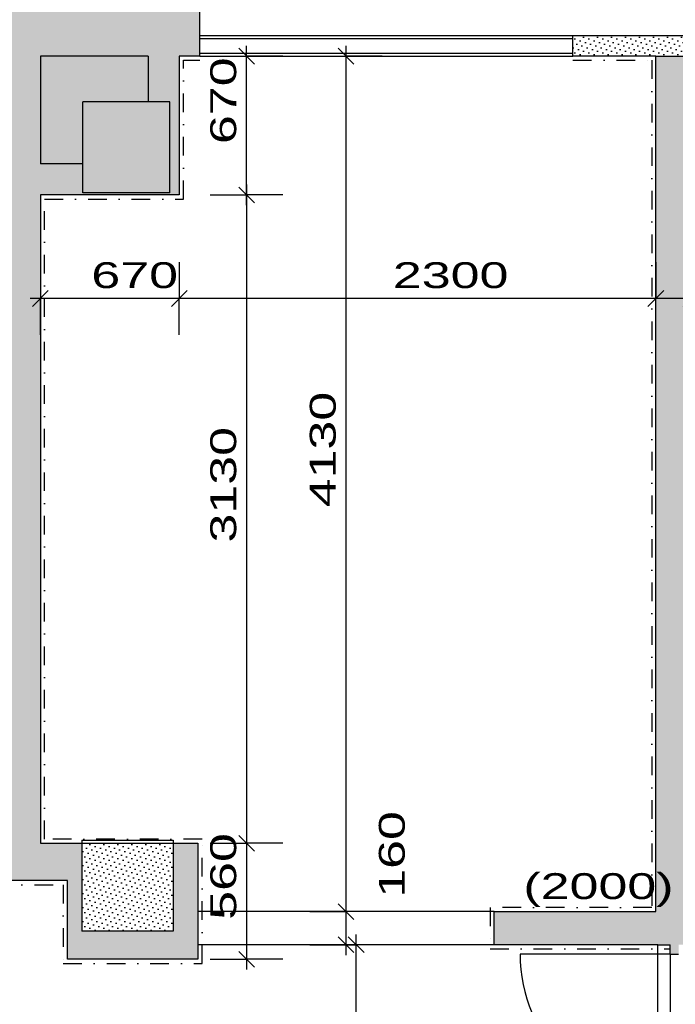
# Model space of a CAD drawing. Extents: x -196363 to 398972, y -489949 to -260582.
# Tile 150 of 256: x 169225 to 172389, y -375035 to -370282. Entities that reach past the tile are written whole.
import ezdxf

# ---------------------------------------------------------------- set-up
doc = ezdxf.new("R2010")
doc.units = 0
doc.header["$MEASUREMENT"] = 0
doc.linetypes.add('DOTDASH', pattern=[1, 0.3, -0.2, 0, -0.2, 0.3])
for name, color, linetype in [('bourani', 15, 'Continuous'), ('koty', 1, 'Continuous'), ('srafbourani', 15, 'Continuous')]:
    doc.layers.add(name, color=color, linetype=linetype)
doc.styles.add('SPIRITTXTSTYLE1', font='ROMAN')
doc.linetypes.add('CERCH2', pattern='A,0,-1,[17,dur+dsp vaclavov.shx,S=0.003401,R=0,X=-1,Y=0],0', length=1)
doc.dimstyles.new('SPIRITSTYLE186', dxfattribs={"dimtxt": 125, "dimasz": 12.7, "dimexe": 175, "dimexo": 1220.462158, "dimgap": 50, "dimtad": 1, "dimdec": 3, "dimzin": 0, "dimdsep": 46, "dimlunit": 7, "dimtxsty": 'SPIRITTXTSTYLE1', "dimblk1": '_TICKMARKS186', "dimblk2": '_TICKMARKS186', "dimsah": 1, "dimcen": 0.09, "dimdle": 50, "dimclrd": 1, "dimclre": 1, "dimclrt": 1, "dimadec": 0, "dimazin": 0, "dimtfac": 1, "dimtdec": 4, "dimtofl": 0, "dimtmove": 1, "dimatfit": 0, "dimfxl": 0, "dimtolj": 1, "dimtzin": 0, "dimarcsym": 0})
doc.dimstyles.new('SPIRITSTYLE187', dxfattribs={"dimtxt": 125, "dimasz": 12.7, "dimexe": 175, "dimexo": 1535.456787, "dimgap": 50, "dimtad": 1, "dimdec": 3, "dimzin": 0, "dimdsep": 46, "dimlunit": 7, "dimtxsty": 'SPIRITTXTSTYLE1', "dimblk1": '_TICKMARKS187', "dimblk2": '_TICKMARKS187', "dimsah": 1, "dimcen": 0.09, "dimdle": 50, "dimclrd": 1, "dimclre": 1, "dimclrt": 1, "dimadec": 0, "dimazin": 0, "dimtfac": 1, "dimtdec": 4, "dimtofl": 0, "dimtmove": 1, "dimatfit": 0, "dimfxl": 0, "dimtolj": 1, "dimtzin": 0, "dimarcsym": 0})
doc.dimstyles.new('SPIRITSTYLE195', dxfattribs={"dimtxt": 125, "dimasz": 12.7, "dimexe": 175, "dimexo": 1985.438721, "dimgap": 50, "dimtad": 1, "dimdec": 3, "dimzin": 0, "dimdsep": 46, "dimlunit": 7, "dimtxsty": 'SPIRITTXTSTYLE1', "dimblk1": '_TICKMARKS195', "dimblk2": '_TICKMARKS195', "dimsah": 1, "dimcen": 0.09, "dimdle": 50, "dimclrd": 1, "dimclre": 1, "dimclrt": 1, "dimadec": 0, "dimazin": 0, "dimtfac": 1, "dimtdec": 4, "dimtofl": 0, "dimtmove": 1, "dimatfit": 0, "dimfxl": 0, "dimtolj": 1, "dimtzin": 0, "dimarcsym": 0})
doc.dimstyles.new('SPIRITSTYLE196', dxfattribs={"dimtxt": 125, "dimasz": 12.7, "dimexe": 175, "dimexo": 4050.428955, "dimgap": 50, "dimtad": 1, "dimdec": 3, "dimzin": 0, "dimdsep": 46, "dimlunit": 7, "dimtxsty": 'SPIRITTXTSTYLE1', "dimblk1": '_TICKMARKS196', "dimblk2": '_TICKMARKS196', "dimsah": 1, "dimcen": 0.09, "dimdle": 50, "dimclrd": 1, "dimclre": 1, "dimclrt": 1, "dimadec": 0, "dimazin": 0, "dimtfac": 1, "dimtdec": 4, "dimtofl": 0, "dimtmove": 1, "dimatfit": 0, "dimfxl": 0, "dimtolj": 1, "dimtzin": 0, "dimarcsym": 0})
doc.dimstyles.new('SPIRITSTYLE197', dxfattribs={"dimtxt": 125, "dimasz": 12.7, "dimexe": 175, "dimexo": 4220.44043, "dimgap": 50, "dimtad": 1, "dimdec": 3, "dimzin": 0, "dimdsep": 46, "dimlunit": 7, "dimtxsty": 'SPIRITTXTSTYLE1', "dimblk1": '_TICKMARKS197', "dimblk2": '_TICKMARKS197', "dimsah": 1, "dimcen": 0.09, "dimdle": 50, "dimclrd": 1, "dimclre": 1, "dimclrt": 1, "dimadec": 0, "dimazin": 0, "dimtfac": 1, "dimtdec": 4, "dimtofl": 0, "dimtmove": 1, "dimatfit": 0, "dimfxl": 0, "dimtolj": 1, "dimtzin": 0, "dimarcsym": 0})
doc.dimstyles.new('SPIRITSTYLE245', dxfattribs={"dimtxt": 125, "dimasz": 12.7, "dimexe": 175, "dimexo": 362.467957, "dimgap": 50, "dimtad": 1, "dimdec": 3, "dimzin": 0, "dimdsep": 46, "dimlunit": 7, "dimtxsty": 'SPIRITTXTSTYLE1', "dimblk1": '_TICKMARKS245', "dimblk2": '_TICKMARKS245', "dimsah": 1, "dimcen": 0.09, "dimdle": 50, "dimclrd": 1, "dimclre": 1, "dimclrt": 1, "dimadec": 0, "dimazin": 0, "dimtfac": 1, "dimtdec": 4, "dimtofl": 0, "dimtmove": 1, "dimatfit": 0, "dimfxl": 0, "dimtolj": 1, "dimtzin": 0, "dimarcsym": 0})
doc.dimstyles.new('SPIRITSTYLE26', dxfattribs={"dimtxt": 125, "dimasz": 12.7, "dimexe": 175, "dimexo": -175, "dimgap": 50, "dimtad": 1, "dimdec": 3, "dimzin": 0, "dimdsep": 46, "dimlunit": 7, "dimtxsty": 'SPIRITTXTSTYLE1', "dimblk1": '_TICKMARKS26', "dimblk2": '_TICKMARKS26', "dimsah": 1, "dimcen": 0.09, "dimdle": 50, "dimclrd": 1, "dimclre": 1, "dimclrt": 1, "dimadec": 0, "dimazin": 0, "dimtfac": 1, "dimtdec": 4, "dimtofl": 0, "dimtmove": 1, "dimatfit": 0, "dimfxl": 0, "dimtolj": 1, "dimtzin": 0, "dimarcsym": 0})
doc.dimstyles.new('SPIRITSTYLE289', dxfattribs={"dimtxt": 125, "dimasz": 12.7, "dimexe": 175, "dimexo": 324.789642, "dimgap": 50, "dimtad": 1, "dimdec": 3, "dimzin": 0, "dimdsep": 46, "dimlunit": 7, "dimtxsty": 'SPIRITTXTSTYLE1', "dimblk1": '_TICKMARKS289', "dimblk2": '_TICKMARKS289', "dimsah": 1, "dimcen": 0.09, "dimdle": 50, "dimclrd": 1, "dimclre": 1, "dimclrt": 1, "dimadec": 0, "dimazin": 0, "dimtfac": 1, "dimtdec": 4, "dimtofl": 0, "dimtmove": 1, "dimatfit": 0, "dimfxl": 0, "dimtolj": 1, "dimtzin": 0, "dimarcsym": 0})
doc.dimstyles.new('SPIRITSTYLE418', dxfattribs={"dimtxt": 125, "dimasz": 12.7, "dimexe": 175, "dimexo": 149.991013, "dimgap": 50, "dimtad": 1, "dimdec": 3, "dimzin": 0, "dimdsep": 46, "dimlunit": 7, "dimtxsty": 'SPIRITTXTSTYLE1', "dimblk1": '_TICKMARKS418', "dimblk2": '_TICKMARKS418', "dimsah": 1, "dimcen": 0.09, "dimdle": 50, "dimclrd": 1, "dimclre": 1, "dimclrt": 1, "dimadec": 0, "dimazin": 0, "dimtfac": 1, "dimtdec": 4, "dimtofl": 0, "dimtmove": 1, "dimatfit": 0, "dimfxl": 0, "dimtolj": 1, "dimtzin": 0, "dimarcsym": 0})
doc.dimstyles.new('SPIRITSTYLE419', dxfattribs={"dimtxt": 125, "dimasz": 12.7, "dimexe": 175, "dimexo": 59.999603, "dimgap": 50, "dimtad": 1, "dimdec": 3, "dimzin": 0, "dimdsep": 46, "dimlunit": 7, "dimtxsty": 'SPIRITTXTSTYLE1', "dimblk1": '_TICKMARKS419', "dimblk2": '_TICKMARKS419', "dimsah": 1, "dimcen": 0.09, "dimdle": 50, "dimclrd": 1, "dimclre": 1, "dimclrt": 1, "dimadec": 0, "dimazin": 0, "dimtfac": 1, "dimtdec": 4, "dimtofl": 0, "dimtmove": 1, "dimatfit": 0, "dimfxl": 0, "dimtolj": 1, "dimtzin": 0, "dimarcsym": 0})
pattern_1 = [(45.000008, (858026.688, -24615.152), (-8.41899395, 25.25696945), [0, -23.8125])]

# ---------------------------------------------------------------- blocks, each defined once
blk = doc.blocks.new('_TICKMARKS186')
at = {"color": 1, "linetype": 'Continuous'}
blk.add_line((-3, -3), (3, 3), dxfattribs=at)
blk = doc.blocks.new('*D899')
at = {"color": 1, "linetype": 'Continuous', "ltscale": 300}
for p, q in [((170094.71875, -368472.4375, 1723.800049), (170094.71875, -368647.4375, 1723.800049)), ((171894.703125, -368472.4375, 1723.800049), (171894.703125, -368647.4375, 1723.800049)), ((170044.734375, -368647.4375, 1723.800049), (171944.6875, -368647.4375, 1723.800049)), ((170094.71875, -368822.4375, 1723.800049), (170094.71875, -368647.4375, 1723.800049)), ((171894.703125, -368822.4375, 1723.800049), (171894.703125, -368647.4375, 1723.800049))]:
    blk.add_line(p, q, dxfattribs=at)
at = {"color": 1, "linetype": 'Continuous', "ltscale": 300, "xscale": 12.69999980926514, "yscale": 12.69999980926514, "zscale": 12.69999980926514, "rotation": 180.0000050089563}
blk.add_blockref('_TICKMARKS186', (170094.71875, -368647.4375, 1723.800049), dxfattribs=at)
at = {"color": 1, "linetype": 'Continuous', "ltscale": 300, "xscale": 12.69999980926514, "yscale": 12.69999980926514, "zscale": 12.69999980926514}
blk.add_blockref('_TICKMARKS186', (171894.703125, -368647.4375, 1723.800049), dxfattribs=at)
at = {"color": 1, "linetype": 'Continuous', "ltscale": 300, "style": 'SPIRITTXTSTYLE1', "width": 1.5}
blk.add_text('1800', height=125, dxfattribs=at).set_placement((170881.609375, -368597.46875, 1723.800049))
blk = doc.blocks.new('_TICKMARKS187')
at = {"color": 1, "linetype": 'Continuous'}
blk.add_line((-3, -3), (3, 3), dxfattribs=at)
blk = doc.blocks.new('*D900')
at = {"color": 1, "linetype": 'Continuous', "ltscale": 300}
for p, q in [((171894.703125, -368472.4375, 1723.800049), (171894.703125, -368647.4375, 1723.800049)), ((172544.734375, -368472.4375, 1723.800049), (172544.734375, -368647.4375, 1723.800049)), ((171844.703125, -368647.4375, 1723.800049), (172594.71875, -368647.4375, 1723.800049)), ((171894.703125, -368822.4375, 1723.800049), (171894.703125, -368647.4375, 1723.800049)), ((172544.734375, -368822.4375, 1723.800049), (172544.734375, -368647.4375, 1723.800049))]:
    blk.add_line(p, q, dxfattribs=at)
at = {"color": 1, "linetype": 'Continuous', "ltscale": 300, "xscale": 12.69999980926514, "yscale": 12.69999980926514, "zscale": 12.69999980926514, "rotation": 180.0000050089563}
blk.add_blockref('_TICKMARKS187', (171894.703125, -368647.4375, 1723.800049), dxfattribs=at)
at = {"color": 1, "linetype": 'Continuous', "ltscale": 300, "xscale": 12.69999980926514, "yscale": 12.69999980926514, "zscale": 12.69999980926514}
blk.add_blockref('_TICKMARKS187', (172544.734375, -368647.4375, 1723.800049), dxfattribs=at)
at = {"color": 1, "linetype": 'Continuous', "ltscale": 300, "style": 'SPIRITTXTSTYLE1', "width": 1.5}
blk.add_text('650', height=125, dxfattribs=at).set_placement((172130.4375, -368597.46875, 1723.800049))
blk = doc.blocks.new('_TICKMARKS195')
at = {"color": 1, "linetype": 'Continuous'}
blk.add_line((-3, -3), (3, 3), dxfattribs=at)
blk = doc.blocks.new('*D911')
at = {"color": 1, "linetype": 'Continuous', "ltscale": 300}
for p, q in [((172294.703125, -368122.4375, 1723.800049), (172294.703125, -368297.4375, 1723.800049)), ((172464.703125, -368122.4375, 1723.800049), (172464.703125, -368297.4375, 1723.800049)), ((172514.703125, -368297.4375, 1723.800049), (172244.703125, -368297.4375, 1723.800049)), ((172294.703125, -368472.4375, 1723.800049), (172294.703125, -368297.4375, 1723.800049)), ((172464.703125, -368472.4375, 1723.800049), (172464.703125, -368297.4375, 1723.800049))]:
    blk.add_line(p, q, dxfattribs=at)
at = {"color": 1, "linetype": 'Continuous', "ltscale": 300, "xscale": 12.69999980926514, "yscale": 12.69999980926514, "zscale": 12.69999980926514}
for p, rotation in [((172294.703125, -368297.4375, 1723.800049), 180.0000050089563), ((172464.703125, -368297.4375, 1723.800049), 360.0000100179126)]:
    blk.add_blockref('_TICKMARKS195', p, dxfattribs=dict(at, rotation=rotation))
at = {"color": 1, "linetype": 'Continuous', "ltscale": 300, "style": 'SPIRITTXTSTYLE1', "width": 1.5}
blk.add_text('170', height=125, rotation=360.000010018, dxfattribs=at).set_placement((172530.984375, -368231.15625, 1723.800049))
blk = doc.blocks.new('_TICKMARKS196')
at = {"color": 1, "linetype": 'Continuous'}
blk.add_line((-3, -3), (3, 3), dxfattribs=at)
blk = doc.blocks.new('*D912')
at = {"color": 1, "linetype": 'Continuous', "ltscale": 300}
for p, q in [((169324.734375, -368122.4375, 1723.800049), (169324.734375, -368297.4375, 1723.800049)), ((172294.703125, -368122.4375, 1723.800049), (172294.703125, -368297.4375, 1723.800049)), ((172344.6875, -368297.4375, 1723.800049), (169274.734375, -368297.4375, 1723.800049)), ((169324.734375, -368472.4375, 1723.800049), (169324.734375, -368297.4375, 1723.800049)), ((172294.703125, -368472.4375, 1723.800049), (172294.703125, -368297.4375, 1723.800049))]:
    blk.add_line(p, q, dxfattribs=at)
at = {"color": 1, "linetype": 'Continuous', "ltscale": 300, "xscale": 12.69999980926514, "yscale": 12.69999980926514, "zscale": 12.69999980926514}
for p, rotation in [((169324.734375, -368297.4375, 1723.800049), 180.0000050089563), ((172294.703125, -368297.4375, 1723.800049), 360.0000100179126)]:
    blk.add_blockref('_TICKMARKS196', p, dxfattribs=dict(at, rotation=rotation))
at = {"color": 1, "linetype": 'Continuous', "ltscale": 300, "style": 'SPIRITTXTSTYLE1', "width": 1.5}
blk.add_text('2970', height=125, rotation=360.000010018, dxfattribs=at).set_placement((170690.671875, -368247.46875, 1723.800049))
blk = doc.blocks.new('_TICKMARKS197')
at = {"color": 1, "linetype": 'Continuous'}
blk.add_line((-3, -3), (3, 3), dxfattribs=at)
blk = doc.blocks.new('*D913')
at = {"color": 1, "linetype": 'Continuous', "ltscale": 300}
for p, q in [((169124.703125, -368122.4375, 1723.800049), (169124.703125, -368297.4375, 1723.800049)), ((169324.734375, -368122.4375, 1723.800049), (169324.734375, -368297.4375, 1723.800049)), ((169374.734375, -368297.4375, 1723.800049), (169074.71875, -368297.4375, 1723.800049)), ((169124.703125, -368472.4375, 1723.800049), (169124.703125, -368297.4375, 1723.800049)), ((169324.734375, -368472.4375, 1723.800049), (169324.734375, -368297.4375, 1723.800049))]:
    blk.add_line(p, q, dxfattribs=at)
at = {"color": 1, "linetype": 'Continuous', "ltscale": 300, "xscale": 12.69999980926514, "yscale": 12.69999980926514, "zscale": 12.69999980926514}
for p, rotation in [((169124.703125, -368297.4375, 1723.800049), 180.0000050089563), ((169324.734375, -368297.4375, 1723.800049), 360.0000100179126)]:
    blk.add_blockref('_TICKMARKS197', p, dxfattribs=dict(at, rotation=rotation))
at = {"color": 1, "linetype": 'Continuous', "ltscale": 300, "style": 'SPIRITTXTSTYLE1', "width": 1.5}
blk.add_text('200', height=125, rotation=360.000010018, dxfattribs=at).set_placement((169366.453125, -368278, 1723.800049))
blk = doc.blocks.new('_TICKMARKS26')
at = {"color": 1, "linetype": 'Continuous'}
blk.add_line((-3, -3), (3, 3), dxfattribs=at)
blk = doc.blocks.new('*D1011')
at = {"color": 1, "linetype": 'Continuous', "ltscale": 300}
for p, q in [((170848.59375, -376337.875, 1723.800049), (170848.59375, -374697.875, 1723.800049)), ((170673.59375, -374747.875, 1723.800049), (170848.59375, -374747.875, 1723.800049)), ((171023.578125, -374747.875, 1723.800049), (170848.59375, -374747.875, 1723.800049)), ((170673.59375, -376287.875, 1723.800049), (170848.59375, -376287.875, 1723.800049)), ((171023.578125, -376287.875, 1723.800049), (170848.59375, -376287.875, 1723.800049))]:
    blk.add_line(p, q, dxfattribs=at)
at = {"color": 1, "linetype": 'Continuous', "ltscale": 300, "xscale": 12.69999980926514, "yscale": 12.69999980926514, "zscale": 12.69999980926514}
for p, rotation in [((170848.59375, -374747.875, 1723.800049), 90.00000250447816), ((170848.59375, -376287.875, 1723.800049), 270.0000006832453)]:
    blk.add_blockref('_TICKMARKS26', p, dxfattribs=dict(at, rotation=rotation))
at = {"color": 1, "linetype": 'Continuous', "ltscale": 300, "style": 'SPIRITTXTSTYLE1', "width": 1.5}
blk.add_text('1540', height=125, rotation=90.000002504, dxfattribs=at).set_placement((170798.578125, -375630.9375, 1723.800049))
blk = doc.blocks.new('_TICKMARKS245')
at = {"color": 1, "linetype": 'Continuous'}
blk.add_line((-3, -3), (3, 3), dxfattribs=at)
blk = doc.blocks.new('*D1012')
at = {"color": 1, "linetype": 'Continuous', "ltscale": 300}
for p, q in [((168917.25, -374867.875, 1723.800049), (168917.25, -374387.875, 1723.800049)), ((168742.25, -374437.875, 1723.800049), (168917.25, -374437.875, 1723.800049)), ((169092.234375, -374437.875, 1723.800049), (168917.25, -374437.875, 1723.800049)), ((168742.25, -374817.875, 1723.800049), (168917.25, -374817.875, 1723.800049)), ((169092.234375, -374817.875, 1723.800049), (168917.25, -374817.875, 1723.800049))]:
    blk.add_line(p, q, dxfattribs=at)
at = {"color": 1, "linetype": 'Continuous', "ltscale": 300, "xscale": 12.69999980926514, "yscale": 12.69999980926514, "zscale": 12.69999980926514}
for p, rotation in [((168917.25, -374437.875, 1723.800049), 90.00000250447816), ((168917.25, -374817.875, 1723.800049), 270.0000006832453)]:
    blk.add_blockref('_TICKMARKS245', p, dxfattribs=dict(at, rotation=rotation))
at = {"color": 1, "linetype": 'Continuous', "ltscale": 300, "style": 'SPIRITTXTSTYLE1', "width": 1.5}
blk.add_text('380', height=125, rotation=90.000002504, dxfattribs=at).set_placement((168867.234375, -374717.1875, 1723.800049))
blk = doc.blocks.new('*D1013')
at = {"color": 1, "linetype": 'Continuous', "ltscale": 300}
for p, q in [((168917.25, -374767.875, 1723.800049), (168917.25, -376337.875, 1723.800049)), ((168742.25, -374817.875, 1723.800049), (168917.25, -374817.875, 1723.800049)), ((169092.234375, -374817.875, 1723.800049), (168917.25, -374817.875, 1723.800049)), ((168742.25, -376287.875, 1723.800049), (168917.25, -376287.875, 1723.800049)), ((169092.234375, -376287.875, 1723.800049), (168917.25, -376287.875, 1723.800049))]:
    blk.add_line(p, q, dxfattribs=at)
at = {"color": 1, "linetype": 'Continuous', "ltscale": 300, "xscale": 12.69999980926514, "yscale": 12.69999980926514, "zscale": 12.69999980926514}
for p, rotation in [((168917.25, -374817.875, 1723.800049), 90.00000250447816), ((168917.25, -376287.875, 1723.800049), -90.00000250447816)]:
    blk.add_blockref('_TICKMARKS245', p, dxfattribs=dict(at, rotation=rotation))
at = {"color": 1, "linetype": 'Continuous', "ltscale": 300, "style": 'SPIRITTXTSTYLE1', "width": 1.5}
blk.add_text('1470', height=125, rotation=450.000019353, dxfattribs=at).set_placement((168867.234375, -375665.96875, 1723.800049))
blk = doc.blocks.new('*D1021')
at = {"color": 1, "linetype": 'Continuous', "ltscale": 300}
for p, q in [((170799.71875, -374797.875, 1723.800049), (170799.71875, -374537.875, 1723.800049)), ((170624.71875, -374587.875, 1723.800049), (170799.71875, -374587.875, 1723.800049)), ((170974.71875, -374587.875, 1723.800049), (170799.71875, -374587.875, 1723.800049)), ((170624.71875, -374747.875, 1723.800049), (170799.71875, -374747.875, 1723.800049)), ((170974.71875, -374747.875, 1723.800049), (170799.71875, -374747.875, 1723.800049))]:
    blk.add_line(p, q, dxfattribs=at)
at = {"color": 1, "linetype": 'Continuous', "ltscale": 300, "xscale": 12.69999980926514, "yscale": 12.69999980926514, "zscale": 12.69999980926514}
for p, rotation in [((170799.71875, -374587.875, 1723.800049), 90.00000250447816), ((170799.71875, -374747.875, 1723.800049), 270.0000006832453)]:
    blk.add_blockref('_TICKMARKS26', p, dxfattribs=dict(at, rotation=rotation))
at = {"color": 1, "linetype": 'Continuous', "ltscale": 300, "style": 'SPIRITTXTSTYLE1', "width": 1.5}
blk.add_text('160', height=125, rotation=90.000002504, dxfattribs=at).set_placement((171082.984375, -374520.96875, 1723.800049))
blk = doc.blocks.new('*D1022')
at = {"color": 1, "linetype": 'Continuous', "ltscale": 300}
for p, q in [((170799.71875, -374637.90625, 1723.80005), (170799.71875, -370407.875, 1723.80005)), ((170624.71875, -370457.875, 1723.80005), (170799.71875, -370457.875, 1723.80005)), ((170974.71875, -370457.875, 1723.80005), (170799.71875, -370457.875, 1723.80005)), ((170624.71875, -374587.875, 1723.80005), (170799.71875, -374587.875, 1723.80005)), ((170974.71875, -374587.875, 1723.80005), (170799.71875, -374587.875, 1723.80005))]:
    blk.add_line(p, q, dxfattribs=at)
at = {"color": 1, "linetype": 'Continuous', "ltscale": 300, "xscale": 12.69999980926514, "yscale": 12.69999980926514, "zscale": 12.69999980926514}
for p, rotation in [((170799.71875, -370457.875, 1723.80005), 90.00000250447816), ((170799.71875, -374587.875, 1723.80005), 270.0000006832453)]:
    blk.add_blockref('_TICKMARKS26', p, dxfattribs=dict(at, rotation=rotation))
at = {"color": 1, "linetype": 'Continuous', "ltscale": 300, "style": 'SPIRITTXTSTYLE1', "width": 1.5}
blk.add_text('4130', height=125, rotation=90.0000025, dxfattribs=at).set_placement((170749.71875, -372636, 1723.80005))
blk = doc.blocks.new('*D1082')
at = {"color": 1, "linetype": 'Continuous', "ltscale": 300}
for p, q in [((172294.703125, -371452.6875, 1723.800049), (172294.703125, -371627.6875, 1723.800049)), ((172464.703125, -371452.6875, 1723.800049), (172464.703125, -371627.6875, 1723.800049)), ((172514.703125, -371627.6875, 1723.800049), (172244.703125, -371627.6875, 1723.800049)), ((172294.703125, -371802.65625, 1723.800049), (172294.703125, -371627.6875, 1723.800049)), ((172464.703125, -371802.65625, 1723.800049), (172464.703125, -371627.6875, 1723.800049))]:
    blk.add_line(p, q, dxfattribs=at)
at = {"color": 1, "linetype": 'Continuous', "ltscale": 300, "xscale": 12.69999980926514, "yscale": 12.69999980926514, "zscale": 12.69999980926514}
for p, rotation in [((172294.703125, -371627.6875, 1723.800049), 180.0000050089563), ((172464.703125, -371627.6875, 1723.800049), 360.0000100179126)]:
    blk.add_blockref('_TICKMARKS26', p, dxfattribs=dict(at, rotation=rotation))
at = {"color": 1, "linetype": 'Continuous', "ltscale": 300, "style": 'SPIRITTXTSTYLE1', "width": 1.5}
blk.add_text('170', height=125, rotation=360.000010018, dxfattribs=at).set_placement((172483.0625, -371759.59375, 1723.800049))
blk = doc.blocks.new('*D1083')
at = {"color": 1, "linetype": 'Continuous', "ltscale": 300}
for p, q in [((169994.703125, -371452.6875, 1723.800049), (169994.703125, -371627.6875, 1723.800049)), ((172294.703125, -371452.6875, 1723.800049), (172294.703125, -371627.6875, 1723.800049)), ((172344.6875, -371627.6875, 1723.800049), (169944.71875, -371627.6875, 1723.800049)), ((169994.703125, -371802.65625, 1723.800049), (169994.703125, -371627.6875, 1723.800049)), ((172294.703125, -371802.65625, 1723.800049), (172294.703125, -371627.6875, 1723.800049))]:
    blk.add_line(p, q, dxfattribs=at)
at = {"color": 1, "linetype": 'Continuous', "ltscale": 300, "xscale": 12.69999980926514, "yscale": 12.69999980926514, "zscale": 12.69999980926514}
for p, rotation in [((169994.703125, -371627.6875, 1723.800049), 180.0000050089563), ((172294.703125, -371627.6875, 1723.800049), 360.0000100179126)]:
    blk.add_blockref('_TICKMARKS26', p, dxfattribs=dict(at, rotation=rotation))
at = {"color": 1, "linetype": 'Continuous', "ltscale": 300, "style": 'SPIRITTXTSTYLE1', "width": 1.5}
blk.add_text('2300', height=125, rotation=360.000010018, dxfattribs=at).set_placement((171025.65625, -371577.6875, 1723.800049))
blk = doc.blocks.new('_TICKMARKS289')
at = {"color": 1, "linetype": 'Continuous'}
blk.add_line((-3, -3), (3, 3), dxfattribs=at)
blk = doc.blocks.new('*D1084')
at = {"color": 1, "linetype": 'Continuous', "ltscale": 300}
for p, q in [((169324.734375, -371452.6875, 1723.800049), (169324.734375, -371627.6875, 1723.800049)), ((169994.703125, -371452.6875, 1723.800049), (169994.703125, -371627.6875, 1723.800049)), ((170044.703125, -371627.6875, 1723.800049), (169274.734375, -371627.6875, 1723.800049)), ((169324.734375, -371802.65625, 1723.800049), (169324.734375, -371627.6875, 1723.800049)), ((169994.703125, -371802.65625, 1723.800049), (169994.703125, -371627.6875, 1723.800049))]:
    blk.add_line(p, q, dxfattribs=at)
at = {"color": 1, "linetype": 'Continuous', "ltscale": 300, "xscale": 12.69999980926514, "yscale": 12.69999980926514, "zscale": 12.69999980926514}
for p, rotation in [((169324.734375, -371627.6875, 1723.800049), 180.0000050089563), ((169994.703125, -371627.6875, 1723.800049), 360.0000100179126)]:
    blk.add_blockref('_TICKMARKS289', p, dxfattribs=dict(at, rotation=rotation))
at = {"color": 1, "linetype": 'Continuous', "ltscale": 300, "style": 'SPIRITTXTSTYLE1', "width": 1.5}
blk.add_text('670', height=125, rotation=360.000010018, dxfattribs=at).set_placement((169570.4375, -371577.6875, 1723.800049))
blk = doc.blocks.new('_TICKMARKS418')
at = {"color": 1, "linetype": 'Continuous'}
blk.add_line((-3, -3), (3, 3), dxfattribs=at)
blk = doc.blocks.new('*D1085')
at = {"color": 1, "linetype": 'Continuous', "ltscale": 300}
for p, q in [((170319.703125, -371177.90625, 1723.800049), (170319.703125, -370407.875, 1723.800049)), ((170144.703125, -370457.875, 1723.800049), (170319.703125, -370457.875, 1723.800049)), ((170494.703125, -370457.875, 1723.800049), (170319.703125, -370457.875, 1723.800049)), ((170144.703125, -371127.875, 1723.800049), (170319.703125, -371127.875, 1723.800049)), ((170494.703125, -371127.875, 1723.800049), (170319.703125, -371127.875, 1723.800049))]:
    blk.add_line(p, q, dxfattribs=at)
at = {"color": 1, "linetype": 'Continuous', "ltscale": 300, "xscale": 12.69999980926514, "yscale": 12.69999980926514, "zscale": 12.69999980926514}
for p, rotation in [((170319.703125, -370457.875, 1723.800049), 90.00000250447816), ((170319.703125, -371127.875, 1723.800049), 270.0000006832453)]:
    blk.add_blockref('_TICKMARKS418', p, dxfattribs=dict(at, rotation=rotation))
at = {"color": 1, "linetype": 'Continuous', "ltscale": 300, "style": 'SPIRITTXTSTYLE1', "width": 1.5}
blk.add_text('670', height=125, rotation=90.000002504, dxfattribs=at).set_placement((170269.6875, -370882.15625, 1723.800049))
blk = doc.blocks.new('*D1086')
at = {"color": 1, "linetype": 'Continuous', "ltscale": 300}
for p, q in [((170319.703125, -371077.875, 1723.800049), (170319.703125, -374307.90625, 1723.800049)), ((170144.703125, -371127.875, 1723.800049), (170319.703125, -371127.875, 1723.800049)), ((170494.703125, -371127.875, 1723.800049), (170319.703125, -371127.875, 1723.800049)), ((170144.703125, -374257.875, 1723.800049), (170319.703125, -374257.875, 1723.800049)), ((170494.703125, -374257.875, 1723.800049), (170319.703125, -374257.875, 1723.800049))]:
    blk.add_line(p, q, dxfattribs=at)
at = {"color": 1, "linetype": 'Continuous', "ltscale": 300, "xscale": 12.69999980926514, "yscale": 12.69999980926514, "zscale": 12.69999980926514}
for p, rotation in [((170319.703125, -371127.875, 1723.800049), 90.00000250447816), ((170319.703125, -374257.875, 1723.800049), -90.00000250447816)]:
    blk.add_blockref('_TICKMARKS418', p, dxfattribs=dict(at, rotation=rotation))
at = {"color": 1, "linetype": 'Continuous', "ltscale": 300, "style": 'SPIRITTXTSTYLE1', "width": 1.5}
blk.add_text('3130', height=125, rotation=450.000019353, dxfattribs=at).set_placement((170269.6875, -372805.96875, 1723.800049))
blk = doc.blocks.new('_TICKMARKS419')
at = {"color": 1, "linetype": 'Continuous'}
blk.add_line((-3, -3), (3, 3), dxfattribs=at)
blk = doc.blocks.new('*D1087')
at = {"color": 1, "linetype": 'Continuous', "ltscale": 300}
for p, q in [((170319.703125, -374207.875, 1723.800049), (170319.703125, -374867.875, 1723.800049)), ((170144.703125, -374257.875, 1723.800049), (170319.703125, -374257.875, 1723.800049)), ((170494.703125, -374257.875, 1723.800049), (170319.703125, -374257.875, 1723.800049)), ((170144.703125, -374817.875, 1723.800049), (170319.703125, -374817.875, 1723.800049)), ((170494.703125, -374817.875, 1723.800049), (170319.703125, -374817.875, 1723.800049))]:
    blk.add_line(p, q, dxfattribs=at)
at = {"color": 1, "linetype": 'Continuous', "ltscale": 300, "xscale": 12.69999980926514, "yscale": 12.69999980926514, "zscale": 12.69999980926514}
for p, rotation in [((170319.703125, -374257.875, 1723.800049), 90.00000250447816), ((170319.703125, -374817.875, 1723.800049), -90.00000250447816)]:
    blk.add_blockref('_TICKMARKS419', p, dxfattribs=dict(at, rotation=rotation))
at = {"color": 1, "linetype": 'Continuous', "ltscale": 300, "style": 'SPIRITTXTSTYLE1', "width": 1.5}
blk.add_text('560', height=125, rotation=450.000019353, dxfattribs=at).set_placement((170269.6875, -374627.1875, 1723.800049))

msp = doc.modelspace()

# ---------------------------------------------------------------- hatches: boundary and pattern name
at = {"layer": 'srafbourani', "linetype": 'Continuous', "ltscale": 300}
h = msp.add_hatch(dxfattribs=at)
h.set_pattern_fill('Nasyp-1', color=15, scale=23.8125, angle=45.00000808, style=0, pattern_type=2)
h.set_pattern_definition(pattern_1)
h.paths.add_polyline_path([(169524.70312, -374682.875), (169524.70312, -374257.875), (169324.73438, -374257.875), (169324.73438, -371127.875), (169994.70312, -371127.875), (169994.70312, -370457.875), (170094.71875, -370457.875), (170094.71875, -370042.90625), (169124.70312, -370042.90625), (169124.70312, -370457.875), (169124.70312, -374237.875), (166794.70312, -374237.875), (166794.70312, -374437.875), (169454.71875, -374437.875), (169454.71875, -374817.875), (170084.70312, -374817.875), (170084.70312, -374257.875), (169964.70312, -374257.875), (169964.70312, -374682.875)], flags=0)
h = msp.add_hatch(dxfattribs=at)
h.set_pattern_fill('Nasyp-1', color=15, scale=23.8125, angle=45.00000808, style=0, pattern_type=2)
h.set_pattern_definition(pattern_1)
h.paths.add_polyline_path([(172464.70312, -370457.875), (172544.73438, -370457.875), (172544.73438, -370357.90625), (171894.70312, -370357.90625), (171894.70312, -370457.875), (172294.70312, -370457.875)], flags=0)
h = msp.add_hatch(dxfattribs=at)
h.set_pattern_fill('Nasyp-1', color=15, scale=23.8125, angle=45.00000808, style=0, pattern_type=2)
h.set_pattern_definition(pattern_1)
h.paths.add_polyline_path([(171514.73438, -374587.875), (171514.73438, -374747.875), (172304.71875, -374747.875), (172364.70312, -374747.875), (172364.70312, -374792.90625), (172404.73438, -374792.90625), (172404.73438, -374747.875), (172464.70312, -374747.875), (172489.71875, -374747.875), (172489.71875, -374687.875), (172489.71875, -374587.875), (172464.70312, -374587.875), (172464.70312, -370457.875), (172294.70312, -370457.875), (172294.70312, -374587.875)], flags=0)
h = msp.add_hatch(dxfattribs=at)
h.set_pattern_fill('Nasyp-1', color=15, scale=23.8125, angle=45.00000808, style=0, pattern_type=2)
h.set_pattern_definition(pattern_1)
h.paths.add_polyline_path([(169524.70312, -374682.875), (169964.70312, -374682.875), (169964.70312, -374257.875), (169524.70312, -374257.875)], flags=0)

# ---------------------------------------------------------------- linework, layer by layer
at = {"layer": 'bourani', "color": 15, "linetype": 'Continuous', "ltscale": 300}
for p, q in [((170094.71875, -370457.875, 2623.80005), (170094.71875, -370042.90625, 2623.80005)), ((170094.71875, -370357.90625, 3447.6001), (171894.70312, -370357.90625, 3447.6001)), ((170094.71875, -370372.875, 3523.80005), (171894.70312, -370372.875, 3523.80005)), ((171894.70312, -370457.875, 2623.80005), (171894.70312, -370357.90625, 2623.80005)), ((171894.70312, -370357.90625, 2623.80005), (172544.73438, -370357.90625, 2623.80005)), ((170094.71875, -370442.90625, 3523.80005), (171894.70312, -370442.90625, 3523.80005)), ((169844.73438, -370457.875, 2623.80005), (169324.73438, -370457.875, 2623.80005)), ((169324.73438, -370457.875, 2623.80005), (169324.73438, -370977.90625, 2623.80005)), ((169844.73438, -370457.875, 2623.80005), (169844.73438, -370677.875, 2623.80005)), ((170094.71875, -370457.875, 2623.80005), (169994.70312, -370457.875, 2623.80005)), ((169994.70312, -370457.875, 2623.80005), (169994.70312, -371127.875, 2623.80005)), ((170094.71875, -370457.875, 3447.6001), (171894.70312, -370457.875, 3447.6001)), ((172294.70312, -370457.875, 2623.80005), (171894.70312, -370457.875, 2623.80005)), ((172294.70312, -374587.875, 2623.80005), (172294.70312, -370457.875, 2623.80005)), ((172294.70312, -370457.875, 2623.80005), (172464.70312, -370457.875, 2623.80005)), ((169844.73438, -370677.875, 2623.80005), (169529.71875, -370677.875, 2623.80005)), ((169529.71875, -370977.90625, 2623.80005), (169529.71875, -370677.875, 2623.80005)), ((169949.71875, -370677.875, 2623.80005), (169844.73438, -370677.875, 2623.80005)), ((169949.71875, -371117.875, 2623.80005), (169949.71875, -370677.875, 2623.80005)), ((169529.71875, -370977.90625, 2623.80005), (169324.73438, -370977.90625, 2623.80005)), ((169529.71875, -371117.875, 2623.80005), (169529.71875, -370977.90625, 2623.80005)), ((169994.70312, -371127.875, 2623.80005), (169324.73438, -371127.875, 2623.80005)), ((169324.73438, -371127.875, 2623.80005), (169324.73438, -374257.875, 2623.80005)), ((169949.71875, -371117.875, 2623.80005), (169529.71875, -371117.875, 2623.80005)), ((169524.70312, -374242.84375, 2623.80005), (169524.70312, -374682.875, 2623.80005)), ((169524.70312, -374242.84375, 2623.80005), (169964.70312, -374242.84375, 2623.80005)), ((169524.70312, -374242.84375, 2623.80005), (169964.70312, -374242.84375, 2623.80005)), ((169964.70312, -374242.84375, 2623.80005), (169964.70312, -374682.875, 2623.80005)), ((169324.73438, -374257.875, 2623.80005), (170084.70312, -374257.875, 2623.80005)), ((170084.70312, -374257.875, 2623.80005), (170084.70312, -374817.875, 2623.80005)), ((169454.71875, -374437.875, 2623.80005), (166794.70312, -374437.875, 2623.80005)), ((169454.71875, -374817.875, 2623.80005), (169454.71875, -374437.875, 2623.80005)), ((171514.73438, -374747.875, 2623.80005), (171514.73438, -374587.875, 2623.80005)), ((171514.73438, -374587.875, 2623.80005), (172294.70312, -374587.875, 2623.80005)), ((169964.70312, -374682.875, 2623.80005), (169524.70312, -374682.875, 2623.80005)), ((172304.71875, -374747.875, 2623.80005), (171514.73438, -374747.875, 2623.80005)), ((172304.71875, -374747.875, 2623.80005), (172304.71875, -374747.875, 2623.80005)), ((172304.71875, -374747.875, 2623.80005), (172364.70312, -374747.875, 2623.80005)), ((172364.70312, -374792.90625, 2623.80005), (172364.70312, -374747.875, 2623.80005)), ((170084.70312, -374817.875, 2623.80005), (169454.71875, -374817.875, 2623.80005)), ((172364.70312, -374792.90625, 2623.80005), (171639.70312, -374792.90625, 2623.80005)), ((172364.70312, -374792.90625, 2623.80005), (172404.73438, -374792.90625, 2623.80005))]:
    msp.add_line(p, q, dxfattribs=at)
at = {"layer": 'bourani', "color": 15, "linetype": 'DOTDASH', "ltscale": 300}
for p, q in [((170014.75, -371147.875, 4347.59961), (170014.75, -370477.875, 4347.59961)), ((170014.75, -370477.875, 4347.59961), (170094.71875, -370477.875, 4347.59961)), ((171894.70312, -370477.875, 4347.59961), (172274.70312, -370477.875, 4347.59961)), ((172274.70312, -370477.875, 4347.59961), (172274.70312, -374567.90625, 4347.59961)), ((169344.73438, -374237.90625, 4347.59961), (169344.73438, -371147.875, 4347.59961)), ((169344.73438, -371147.875, 4347.59961), (170014.75, -371147.875, 4347.59961)), ((170104.75, -374237.90625, 4347.59961), (169344.73438, -374237.90625, 4347.59961)), ((170104.75, -374837.875, 4347.59961), (170104.75, -374237.90625, 4347.59961)), ((166774.71875, -374457.875, 4347.59961), (169434.71875, -374457.875, 4347.59961)), ((169434.71875, -374457.875, 4347.59961), (169434.71875, -374837.875, 4347.59961)), ((172274.70312, -374567.90625, 4347.59961), (171494.75, -374567.90625, 4347.59961)), ((171494.75, -374567.90625, 4347.59961), (171494.75, -374767.875, 4347.59961)), ((171494.75, -374767.875, 4347.59961), (172364.70312, -374767.875, 4347.59961)), ((169434.71875, -374837.875, 4347.59961), (170104.75, -374837.875, 4347.59961))]:
    msp.add_line(p, q, dxfattribs=at)
at = {"layer": 'bourani', "color": 15, "linetype": 'CERCH2', "ltscale": 300}
for p, q in [((171514.73438, -374587.875, 2623.80005), (170084.70312, -374587.875, 2623.80005)), ((171514.73438, -374747.875, 2623.80005), (170084.70312, -374747.875, 2623.80005)), ((172304.71875, -376287.875, 2623.80005), (172304.71875, -374747.875, 2623.80005)), ((172364.70312, -374792.90625, 3447.6001), (172364.70312, -376242.875, 3447.6001))]:
    msp.add_line(p, q, dxfattribs=at)
at = {"layer": 'bourani', "color": 15, "linetype": 'Continuous', "ltscale": 300}
msp.add_arc((172364.70312, -374792.90625, 2623.80005), 724.99127, 180.00000501, 270.00000068, dxfattribs=at)

# ---------------------------------------------------------------- texts
at = {"layer": 'bourani', "color": 15, "linetype": 'DOTDASH', "ltscale": 300, "style": 'SPIRITTXTSTYLE1', "width": 1.5}
msp.add_text('(2000)', height=125, dxfattribs=at).set_placement((171655.39062, -374527.28125, 2623.80005))

# ---------------------------------------------------------------- dimensions: what is measured, and where the dimension line sits
at = {"layer": 'koty', "color": 1, "linetype": 'Continuous', "ltscale": 300}
for base, p1, p2, dimstyle, picture, middle in [((172464.70312, -368297.4375, 1723.80005), (172464.70312, -370457.875, 1723.80005), (172294.70312, -370457.875, 1723.80005), 'SPIRITSTYLE195', '*D911', (172388.125, -368231.15625)), ((169324.73438, -368297.4375, 1723.80005), (169324.73438, -372692.875, 1723.80005), (169124.70312, -372140.375, 1723.80005), 'SPIRITSTYLE197', '*D913', (169193.84375, -368278)), ((172464.70312, -371627.6875, 1723.80005), (172464.70312, -371627.6875, 1723.80005), (172294.70312, -371627.6875, 1723.80005), 'SPIRITSTYLE26', '*D1082', (172340.20312, -371759.59375))]:
    dim = msp.add_linear_dim(base=base, p1=p1, p2=p2, dimstyle=dimstyle, dxfattribs=at)
    dim.commit()
    dim.dimension.update_dxf_attribs({"geometry": picture, "text_midpoint": middle, "dimtype": 160})
for base, p1, p2, dimstyle, picture, middle in [((172294.70312, -368297.4375, 1723.80005), (172294.70312, -372522.875, 1723.80005), (169324.73438, -372522.875, 1723.80005), 'SPIRITSTYLE196', '*D912', (170809.71875, -368297.4375, 1723.80005)), ((170094.71875, -368647.4375, 1723.80005), (170094.71875, -370042.90625, 1723.80005), (171894.70312, -370372.875, 1723.80005), 'SPIRITSTYLE186', '*D899', (170994.70312, -368647.4375, 1723.80005)), ((171894.70312, -368647.4375, 1723.80005), (171894.70312, -370357.90625, 1723.80005), (172544.73438, -370357.90625, 1723.80005), 'SPIRITSTYLE187', '*D900', (172219.71875, -368647.4375, 1723.80005)), ((169994.70312, -371627.6875, 1723.80005), (169994.70312, -371127.875, 1723.80005), (169324.73438, -371127.875, 1723.80005), 'SPIRITSTYLE289', '*D1084', (169659.71875, -371627.6875, 1723.80005)), ((172294.70312, -371627.6875, 1723.80005), (172294.70312, -371627.6875, 1723.80005), (169994.70312, -371127.875, 1723.80005), 'SPIRITSTYLE26', '*D1083', (171144.70312, -371627.6875, 1723.80005))]:
    dim = msp.add_linear_dim(base=base, p1=p1, p2=p2, dimstyle=dimstyle, dxfattribs=at)
    dim.commit()
    dim.dimension.update_dxf_attribs({"geometry": picture, "text_midpoint": middle})
for base, p1, p2, dimstyle, picture, middle in [((170319.70312, -371127.875, 1723.80005), (169994.70312, -371127.875, 1723.80005), (169994.70312, -370457.875, 1723.80005), 'SPIRITSTYLE418', '*D1085', (170319.70312, -370792.875, 1723.80005)), ((170799.71875, -374587.875, 1723.80005), (170799.71875, -374587.875, 1723.80005), (170994.73438, -370457.875, 1723.80005), 'SPIRITSTYLE26', '*D1022', (170799.71875, -372522.90625, 1723.80005)), ((170319.70312, -371127.875, 1723.80005), (169994.70312, -371127.875, 1723.80005), (170084.70312, -374257.875, 1723.80005), 'SPIRITSTYLE418', '*D1086', (170319.70312, -372692.875, 1723.80005)), ((170319.70312, -374257.875, 1723.80005), (170084.70312, -374257.875, 1723.80005), (170084.70312, -374817.875, 1723.80005), 'SPIRITSTYLE419', '*D1087', (170319.70312, -374537.875, 1723.80005)), ((168917.25, -374817.875, 1723.80005), (169454.71875, -374817.875, 1723.80005), (169454.71875, -374437.875, 1723.80005), 'SPIRITSTYLE245', '*D1012', (168917.25, -374627.875, 1723.80005)), ((170848.59375, -376287.875, 1723.80005), (170848.59375, -376287.875, 1723.80005), (170848.59375, -374747.875, 1723.80005), 'SPIRITSTYLE26', '*D1011', (170848.59375, -375517.875, 1723.80005)), ((168917.25, -374817.875, 1723.80005), (169454.71875, -374817.875, 1723.80005), (169804.70312, -376287.875, 1723.80005), 'SPIRITSTYLE245', '*D1013', (168917.25, -375552.90625, 1723.80005))]:
    dim = msp.add_linear_dim(base=base, p1=p1, p2=p2, angle=90.0000025, dimstyle=dimstyle, dxfattribs=at)
    dim.commit()
    dim.dimension.update_dxf_attribs({"geometry": picture, "text_midpoint": middle})
dim = msp.add_linear_dim(base=(170799.71875, -374747.875, 1723.80005), p1=(170848.59375, -374747.875, 1723.80005), p2=(170799.71875, -374587.875, 1723.80005), angle=90.0000025, dimstyle='SPIRITSTYLE26', dxfattribs=at)
dim.commit()
dim.dimension.update_dxf_attribs({"geometry": '*D1021', "text_midpoint": (170934.1875, -374520.96875), "dimtype": 160})

doc.saveas('drawing.dxf')
